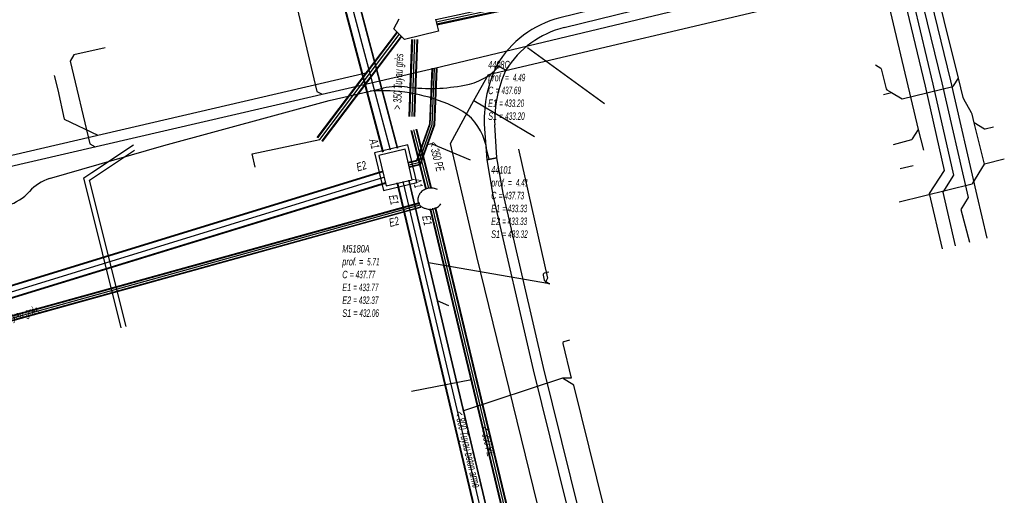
# Model space of a CAD drawing. Header units: metres. Extents: x 2695563 to 2696938, y 1260544 to 1262032.
# Tile 242 of 256: x 2696391 to 2696457, y 1261549 to 1261581. Entities that reach past the tile are written whole.
import ezdxf

# ---------------------------------------------------------------- set-up
doc = ezdxf.new("R2010")
doc.units = ezdxf.units.M
doc.header["$LTSCALE"] = 100
doc.linetypes.add('AUSGEZOGEN', pattern=[0])
doc.linetypes.add('STRICHLINIE2_S3', pattern=[0.25, 0.15, -0.1])
for name, color, linetype in [('CAD_Cadastre des conduites_Ouvrage_Conduite', 200, 'AUSGEZOGEN'), ('Eau portable_Cadastre des conduites_Conduite', 171, 'AUSGEZOGEN'), ('EU_Cadastre des conduites', 24, 'AUSGEZOGEN'), ('EU_Cadastre des conduites – Texte', 7, 'AUSGEZOGEN'), ('EU_Cadastre des conduites_Regard normalisé – Texte', 24, 'AUSGEZOGEN'), ('EU_Cadastre des conduites_Regard – Ligne de détail', 24, 'AUSGEZOGEN'), ('EU_Cadastre des conduites_Regard – Polygone de détail', 24, 'AUSGEZOGEN'), ('EU_Cadastre des conduites_Texte entrée-sortie', 24, 'AUSGEZOGEN'), ('Réseau électrique_Cadastre des conduite_Bord du tracé', 1, 'AUSGEZOGEN'), ('Réseau électrique_Cadastre des conduite_Tronçon de tracé', 1, 'AUSGEZOGEN'), ('Télécommunications_SW_Cadastre des conduites_Bord du tracé', 94, 'AUSGEZOGEN')]:
    doc.layers.add(name, color=color, linetype=linetype)
doc.styles.add('ARIAL', font='arial.ttf')
pattern_1 = [(0, (2708005, 1273150), (6075, 6075), [6075, -6075]), (90, (2708005, 1273150), (-6075, 6075), [6075, -6075])]

# ---------------------------------------------------------------- blocks, each defined once
blk = doc.blocks.new('COMPLEXOBJECT_1495')
at = {"layer": 'EU_Cadastre des conduites_Regard – Ligne de détail', "color": 24, "linetype": 'STRICHLINIE2_S3', "transparency": 33554687}
for centre, radius, start, end in [((6417.233, 11569.023), 0.973, 63.46557, 135.62348), ((6417.112, 11569.189), 0.771, 138.18412, 186.04723), ((6416.957, 11569.254), 0.628, 193.48122, 255.64405), ((6417.169, 11569.434), 0.869, 244.9615, 325.55767)]:
    blk.add_arc(centre, radius, start, end, dxfattribs=at)
blk = doc.blocks.new('COMPLEXOBJECT_1708')
at = {"layer": 'Réseau électrique_Cadastre des conduite_Bord du tracé', "color": 1, "linetype": 'AUSGEZOGEN', "transparency": 33554687}
for p, q in [((6422.249, 11577.909), (6421.64, 11578.243)), ((6421.646, 11572.017), (6421.494, 11574.225))]:
    blk.add_line(p, q, dxfattribs=at)
blk.add_lwpolyline([(6420.788, 11574.273), (6420.956, 11571.895), (6421.646, 11572.017)], dxfattribs=at)
for centre, radius, start, end in [((6429.407, 11574.5), 8.622, 154.26865, 181.50636), ((6429.673, 11574.468), 8.183, 155.13337, 181.70294)]:
    blk.add_arc(centre, radius, start, end, dxfattribs=at)
blk = doc.blocks.new('COMPLEXOBJECT_1710')
at = {"layer": 'Réseau électrique_Cadastre des conduite_Bord du tracé', "color": 1, "linetype": 'AUSGEZOGEN', "transparency": 33554687}
blk.add_line((6421.64, 11578.243), (6422.249, 11577.909), dxfattribs=at)
for points in [[(6445.117, 11589.691), (6444.473, 11594.232), (6443.788, 11594.071), (6444.411, 11589.685)], [(6440.753, 11585.161), (6436.444, 11584.023), (6425.848, 11581.403)], [(6426.151, 11580.757), (6436.618, 11583.345), (6441.003, 11584.503)]]:
    blk.add_lwpolyline(points, dxfattribs=at)
for centre, radius, start, end in [((6442.217, 11589.34), 2.221, 336.83465, 8.95003), ((6442.417, 11589.261), 2.734, 336.75202, 9.04469), ((6438.566, 11590.922), 6.201, 305.49619, 336.66313), ((6438.657, 11590.881), 6.828, 305.43683, 336.71367), ((6439.498, 11589.405), 4.425, 286.47403, 307.077), ((6439.56, 11589.363), 5.07, 286.54003, 307.07214), ((6427.574, 11574.723), 6.9, 104.48763, 149.32185), ((6427.696, 11574.543), 6.403, 103.96366, 148.28641)]:
    blk.add_arc(centre, radius, start, end, dxfattribs=at)
blk = doc.blocks.new('COMPLEXOBJECT_1882')
at = {"layer": 'Réseau électrique_Cadastre des conduite_Tronçon de tracé', "color": 1, "linetype": 'AUSGEZOGEN', "transparency": 33554687}
for p, q in [((6378.11, 11561.606), (6377.449, 11564.543)), ((6375.365, 11559.538), (6377.19, 11560.05))]:
    blk.add_line(p, q, dxfattribs=at)
for points in [[(6391.666, 11570.632), (6399.309, 11572.848), (6410.395, 11575.865), (6413.155, 11576.485)], [(6378.388, 11566.056), (6380.914, 11566.505), (6384.542, 11567.5), (6388.857, 11568.83)]]:
    blk.add_lwpolyline(points, dxfattribs=at)
for centre, radius, start, end in [((6392.549, 11567.765), 3, 107.11064, 138.23577), ((6387.739, 11572.172), 3.525, 288.50064, 316.87416), ((6378.662, 11564.838), 1.248, 102.67176, 193.679), ((6376.828, 11561.314), 1.315, 285.97169, 12.84008)]:
    blk.add_arc(centre, radius, start, end, dxfattribs=at)
blk = doc.blocks.new('COMPLEXOBJECT_1891')
at = {"layer": 'Réseau électrique_Cadastre des conduite_Tronçon de tracé', "color": 1, "linetype": 'AUSGEZOGEN', "transparency": 33554687}
blk.add_line((6421.114, 11571.923), (6420.969, 11572.508), dxfattribs=at)
for centre, radius, start, end in [((6414.005, 11565.404), 11.113, 66.98529, 94.38708), ((6415.908, 11569.567), 6.539, 54.79524, 68.07457), ((6417.265, 11572.065), 3.73, 6.81479, 49.6985)]:
    blk.add_arc(centre, radius, start, end, dxfattribs=at)
blk = doc.blocks.new('COMPLEXOBJECT_1901')
at = {"layer": 'Réseau électrique_Cadastre des conduite_Tronçon de tracé', "color": 1, "linetype": 'AUSGEZOGEN', "transparency": 33554687}
blk.add_line((6413.155, 11576.485), (6414.016, 11576.698), dxfattribs=at)
for centre, radius, start, end in [((6418.854, 11580.749), 3.903, 279.15163, 318.5558), ((6415.046, 11571.576), 5.225, 83.40677, 101.37096), ((6417.159, 11588.654), 11.984, 262.74618, 281.14287)]:
    blk.add_arc(centre, radius, start, end, dxfattribs=at)
blk = doc.blocks.new('COMPLEXOBJECT_2771')
at = {"layer": 'Télécommunications_SW_Cadastre des conduites_Bord du tracé', "color": 94, "linetype": 'AUSGEZOGEN', "transparency": 33554687}
blk.add_line((6363.218, 11575.639), (6419.566, 11589.251), dxfattribs=at)
blk.add_lwpolyline([(6424.684, 11598.089), (6423.444, 11604.054), (6422.719, 11605.525)], dxfattribs=at)
blk.add_arc((6418.022, 11596.046), 6.968, 282.80312, 17.04745, dxfattribs=at)

msp = doc.modelspace()

# ---------------------------------------------------------------- hatches: boundary and pattern name
at = {"layer": 'Réseau électrique_Cadastre des conduite_Bord du tracé', "lineweight": 18, "transparency": 33554687}
h = msp.add_hatch(dxfattribs=at)
h.set_pattern_fill('MUSTER', color=1, scale=6075, style=0, pattern_type=2)
h.set_pattern_definition(pattern_1)
h.paths.add_polyline_path([(2696423.219, 1261577.719), (2696423.305, 1261577.854), (2696423.394, 1261577.987), (2696423.486, 1261578.117), (2696423.582, 1261578.245), (2696423.68, 1261578.371), (2696423.782, 1261578.494), (2696423.887, 1261578.614), (2696423.995, 1261578.732), (2696424.105, 1261578.848), (2696424.219, 1261578.96), (2696424.335, 1261579.069), (2696424.454, 1261579.176), (2696424.576, 1261579.28), (2696424.7, 1261579.38), (2696424.827, 1261579.478), (2696424.956, 1261579.572), (2696425.087, 1261579.663), (2696425.221, 1261579.75), (2696425.357, 1261579.835), (2696425.494, 1261579.916), (2696425.634, 1261579.993), (2696425.776, 1261580.067), (2696425.919, 1261580.137), (2696426.065, 1261580.204), (2696426.211, 1261580.267), (2696426.36, 1261580.326), (2696426.509, 1261580.382), (2696426.661, 1261580.434), (2696426.813, 1261580.482), (2696426.966, 1261580.527), (2696427.121, 1261580.567), (2696437.588, 1261583.155), (2696441.973, 1261584.313), (2696442.029, 1261584.33), (2696442.085, 1261584.348), (2696442.141, 1261584.366), (2696442.196, 1261584.385), (2696442.251, 1261584.404), (2696442.306, 1261584.425), (2696442.361, 1261584.446), (2696442.416, 1261584.467), (2696442.47, 1261584.489), (2696442.524, 1261584.512), (2696442.578, 1261584.535), (2696442.631, 1261584.559), (2696442.684, 1261584.584), (2696442.737, 1261584.609), (2696442.79, 1261584.635), (2696442.842, 1261584.661), (2696442.894, 1261584.688), (2696442.946, 1261584.716), (2696442.997, 1261584.744), (2696443.048, 1261584.773), (2696443.099, 1261584.802), (2696443.149, 1261584.832), (2696443.199, 1261584.863), (2696443.249, 1261584.894), (2696443.298, 1261584.926), (2696443.347, 1261584.958), (2696443.396, 1261584.991), (2696443.444, 1261585.024), (2696443.492, 1261585.058), (2696443.539, 1261585.093), (2696443.586, 1261585.128), (2696443.683, 1261585.199), (2696443.779, 1261585.271), (2696443.874, 1261585.345), (2696443.968, 1261585.42), (2696444.06, 1261585.498), (2696444.151, 1261585.577), (2696444.24, 1261585.657), (2696444.328, 1261585.739), (2696444.414, 1261585.823), (2696444.499, 1261585.908), (2696444.583, 1261585.994), (2696444.665, 1261586.082), (2696444.745, 1261586.172), (2696444.824, 1261586.262), (2696444.901, 1261586.355), (2696444.977, 1261586.448), (2696445.051, 1261586.543), (2696445.123, 1261586.639), (2696445.193, 1261586.737), (2696445.262, 1261586.835), (2696445.329, 1261586.935), (2696445.394, 1261587.036), (2696445.458, 1261587.138), (2696445.52, 1261587.241), (2696445.579, 1261587.346), (2696445.637, 1261587.451), (2696445.693, 1261587.557), (2696445.748, 1261587.665), (2696445.8, 1261587.773), (2696445.85, 1261587.882), (2696445.899, 1261587.992), (2696445.918, 1261588.038), (2696445.937, 1261588.084), (2696445.954, 1261588.131), (2696445.971, 1261588.177), (2696445.987, 1261588.225), (2696446.002, 1261588.272), (2696446.016, 1261588.32), (2696446.029, 1261588.367), (2696446.041, 1261588.416), (2696446.053, 1261588.464), (2696446.063, 1261588.513), (2696446.073, 1261588.561), (2696446.082, 1261588.61), (2696446.09, 1261588.659), (2696446.097, 1261588.709), (2696446.103, 1261588.758), (2696446.108, 1261588.807), (2696446.113, 1261588.857), (2696446.116, 1261588.906), (2696446.119, 1261588.956), (2696446.12, 1261589.006), (2696446.121, 1261589.055), (2696446.121, 1261589.105), (2696446.12, 1261589.155), (2696446.118, 1261589.204), (2696446.115, 1261589.254), (2696446.111, 1261589.304), (2696446.106, 1261589.353), (2696446.101, 1261589.403), (2696446.094, 1261589.452), (2696446.087, 1261589.501), (2696445.443, 1261594.042), (2696444.758, 1261593.881), (2696445.381, 1261589.495), (2696445.387, 1261589.455), (2696445.392, 1261589.415), (2696445.397, 1261589.376), (2696445.4, 1261589.336), (2696445.403, 1261589.296), (2696445.406, 1261589.255), (2696445.407, 1261589.215), (2696445.408, 1261589.175), (2696445.408, 1261589.135), (2696445.407, 1261589.095), (2696445.406, 1261589.055), (2696445.404, 1261589.015), (2696445.401, 1261588.975), (2696445.398, 1261588.935), (2696445.393, 1261588.895), (2696445.388, 1261588.855), (2696445.383, 1261588.815), (2696445.376, 1261588.775), (2696445.369, 1261588.736), (2696445.361, 1261588.697), (2696445.353, 1261588.657), (2696445.344, 1261588.618), (2696445.334, 1261588.579), (2696445.323, 1261588.541), (2696445.312, 1261588.502), (2696445.3, 1261588.464), (2696445.287, 1261588.426), (2696445.273, 1261588.388), (2696445.259, 1261588.35), (2696445.244, 1261588.313), (2696445.229, 1261588.276), (2696445.185, 1261588.176), (2696445.139, 1261588.078), (2696445.092, 1261587.98), (2696445.043, 1261587.883), (2696444.992, 1261587.787), (2696444.939, 1261587.691), (2696444.885, 1261587.597), (2696444.829, 1261587.504), (2696444.772, 1261587.411), (2696444.713, 1261587.32), (2696444.652, 1261587.229), (2696444.59, 1261587.14), (2696444.526, 1261587.052), (2696444.461, 1261586.965), (2696444.394, 1261586.879), (2696444.325, 1261586.795), (2696444.256, 1261586.711), (2696444.184, 1261586.629), (2696444.112, 1261586.548), (2696444.038, 1261586.468), (2696443.962, 1261586.39), (2696443.885, 1261586.313), (2696443.807, 1261586.237), (2696443.727, 1261586.163), (2696443.647, 1261586.09), (2696443.565, 1261586.019), (2696443.481, 1261585.949), (2696443.397, 1261585.88), (2696443.311, 1261585.813), (2696443.224, 1261585.748), (2696443.136, 1261585.684), (2696443.095, 1261585.653), (2696443.053, 1261585.623), (2696443.012, 1261585.593), (2696442.969, 1261585.564), (2696442.927, 1261585.535), (2696442.884, 1261585.507), (2696442.841, 1261585.479), (2696442.797, 1261585.452), (2696442.754, 1261585.425), (2696442.709, 1261585.399), (2696442.665, 1261585.373), (2696442.62, 1261585.348), (2696442.575, 1261585.323), (2696442.53, 1261585.299), (2696442.485, 1261585.275), (2696442.439, 1261585.252), (2696442.393, 1261585.23), (2696442.346, 1261585.208), (2696442.3, 1261585.186), (2696442.253, 1261585.165), (2696442.206, 1261585.145), (2696442.158, 1261585.125), (2696442.111, 1261585.106), (2696442.063, 1261585.087), (2696442.015, 1261585.069), (2696441.967, 1261585.051), (2696441.918, 1261585.034), (2696441.87, 1261585.017), (2696441.821, 1261585.001), (2696441.772, 1261584.986), (2696441.723, 1261584.971), (2696437.414, 1261583.833), (2696426.818, 1261581.213), (2696426.65, 1261581.167), (2696426.483, 1261581.117), (2696426.318, 1261581.063), (2696426.153, 1261581.005), (2696425.991, 1261580.943), (2696425.83, 1261580.876), (2696425.671, 1261580.806), (2696425.513, 1261580.731), (2696425.358, 1261580.653), (2696425.204, 1261580.57), (2696425.053, 1261580.484), (2696424.904, 1261580.394), (2696424.757, 1261580.3), (2696424.613, 1261580.203), (2696424.471, 1261580.102), (2696424.332, 1261579.997), (2696424.195, 1261579.889), (2696424.061, 1261579.778), (2696423.93, 1261579.663), (2696423.802, 1261579.545), (2696423.677, 1261579.423), (2696423.555, 1261579.299), (2696423.437, 1261579.172), (2696423.321, 1261579.041), (2696423.209, 1261578.908), (2696423.1, 1261578.772), (2696422.995, 1261578.633), (2696422.893, 1261578.492), (2696422.795, 1261578.348), (2696422.701, 1261578.202), (2696422.61, 1261578.053)], flags=0)
h = msp.add_hatch(dxfattribs=at)
h.set_pattern_fill('MUSTER', color=1, scale=6075, style=0, pattern_type=2)
h.set_pattern_definition(pattern_1)
h.paths.add_polyline_path([(2696422.616, 1261571.827), (2696422.464, 1261574.035), (2696422.461, 1261574.157), (2696422.46, 1261574.28), (2696422.461, 1261574.402), (2696422.464, 1261574.525), (2696422.469, 1261574.647), (2696422.475, 1261574.769), (2696422.483, 1261574.891), (2696422.493, 1261575.013), (2696422.505, 1261575.135), (2696422.519, 1261575.257), (2696422.535, 1261575.378), (2696422.552, 1261575.499), (2696422.571, 1261575.62), (2696422.592, 1261575.741), (2696422.615, 1261575.861), (2696422.64, 1261575.981), (2696422.666, 1261576.1), (2696422.694, 1261576.22), (2696422.724, 1261576.338), (2696422.756, 1261576.456), (2696422.789, 1261576.574), (2696422.824, 1261576.691), (2696422.861, 1261576.808), (2696422.9, 1261576.924), (2696422.94, 1261577.04), (2696422.983, 1261577.155), (2696423.027, 1261577.269), (2696423.072, 1261577.382), (2696423.119, 1261577.495), (2696423.168, 1261577.608), (2696423.219, 1261577.719), (2696422.61, 1261578.053), (2696422.554, 1261577.933), (2696422.499, 1261577.813), (2696422.446, 1261577.692), (2696422.395, 1261577.57), (2696422.346, 1261577.447), (2696422.299, 1261577.324), (2696422.254, 1261577.199), (2696422.21, 1261577.074), (2696422.169, 1261576.949), (2696422.129, 1261576.823), (2696422.092, 1261576.696), (2696422.056, 1261576.569), (2696422.023, 1261576.441), (2696421.991, 1261576.312), (2696421.961, 1261576.183), (2696421.933, 1261576.054), (2696421.908, 1261575.924), (2696421.884, 1261575.794), (2696421.862, 1261575.664), (2696421.842, 1261575.533), (2696421.825, 1261575.402), (2696421.809, 1261575.271), (2696421.795, 1261575.139), (2696421.783, 1261575.008), (2696421.774, 1261574.876), (2696421.766, 1261574.744), (2696421.76, 1261574.612), (2696421.757, 1261574.48), (2696421.755, 1261574.347), (2696421.756, 1261574.215), (2696421.758, 1261574.083), (2696421.926, 1261571.705)], flags=0)
h = msp.add_hatch(dxfattribs=at)
h.set_pattern_fill('MUSTER', color=1, scale=6075, style=0, pattern_type=2)
h.set_pattern_definition(pattern_1)
h.paths.add_polyline_path([(2696446.909, 1261473.508), (2696435.954, 1261517.475), (2696434.615, 1261522.886), (2696433.765, 1261526.118), (2696432.47, 1261530.533), (2696425.726, 1261557.773), (2696423.032, 1261569.462), (2696422.616, 1261571.827), (2696421.926, 1261571.705), (2696422.346, 1261569.322), (2696425.046, 1261557.611), (2696431.794, 1261530.351), (2696433.089, 1261525.934), (2696433.937, 1261522.712), (2696435.276, 1261517.305), (2696446.229, 1261473.338)], flags=0)

# ---------------------------------------------------------------- linework, layer by layer
at = {"layer": 'CAD_Cadastre des conduites_Ouvrage_Conduite', "color": 200, "linetype": 'AUSGEZOGEN', "transparency": 33554687}
for p, q in [((2696395.462, 1261570.85), (2696398.25, 1261572.707)), ((2696395.651, 1261570.567), (2696398.332, 1261572.354))]:
    msp.add_line(p, q, dxfattribs=at)
for points in [[(2696449.17, 1261585.602), (2696451.303, 1261576.64), (2696452.583, 1261570.979), (2696451.586, 1261569.434), (2696452.456, 1261565.722)], [(2696449.694, 1261585.73), (2696451.829, 1261576.763), (2696453.21, 1261570.659), (2696452.486, 1261569.538), (2696453.333, 1261565.923)], [(2696450.231, 1261585.849), (2696452.435, 1261576.853), (2696454.19, 1261569.168), (2696453.71, 1261568.36), (2696454.272, 1261566.175)], [(2696450.813, 1261585.996), (2696453.019, 1261576.992), (2696454.774, 1261569.307), (2696455.455, 1261566.448)], [(2696397.435, 1261560.434), (2696394.925, 1261570.492), (2696395.462, 1261570.85)], [(2696397.765, 1261560.516), (2696395.313, 1261570.342), (2696395.651, 1261570.567)]]:
    msp.add_lwpolyline(points, dxfattribs=at)
at = {"layer": 'Eau portable_Cadastre des conduites_Conduite', "color": 7, "linetype": 'AUSGEZOGEN', "transparency": 33554687}
msp.add_line((2696421.066, 1261575.675), (2696425.127, 1261573.253), dxfattribs=at)
msp.add_lwpolyline([(2696448.167, 1261453.819), (2696447.103, 1261458.404), (2696437.076, 1261500.434), (2696437.027, 1261500.638), (2696436.782, 1261501.595), (2696432.795, 1261518.102), (2696432.388, 1261519.784), (2696421.268, 1261565.224), (2696419.51, 1261572.799), (2696421.066, 1261575.675), (2696422.038, 1261577.411), (2696443.339, 1261582.452), (2696446.677, 1261588.228), (2696446.486, 1261589.015), (2696445.632, 1261592.537)], dxfattribs=at)
at = {"layer": 'EU_Cadastre des conduites', "linetype": 'AUSGEZOGEN', "transparency": 33554687}
for p, q in [((2696415.943, 1261572.458), (2696409.194, 1261597.938)), ((2696415.962, 1261572.463), (2696409.213, 1261597.943)), ((2696415.982, 1261572.468), (2696409.233, 1261597.948)), ((2696414.976, 1261572.202), (2696408.227, 1261597.682)), ((2696414.996, 1261572.207), (2696408.247, 1261597.687)), ((2696415.015, 1261572.212), (2696408.266, 1261597.692)), ((2696447.445, 1261587.346), (2696418.508, 1261581.078)), ((2696447.509, 1261587.05), (2696418.572, 1261580.782)), ((2696447.514, 1261587.027), (2696418.577, 1261580.759)), ((2696447.519, 1261587.004), (2696418.582, 1261580.736)), ((2696410.575, 1261573.203), (2696415.895, 1261580.233)), ((2696410.591, 1261573.191), (2696415.911, 1261580.221)), ((2696410.606, 1261573.179), (2696415.926, 1261580.209)), ((2696410.894, 1261572.961), (2696416.214, 1261579.991)), ((2696410.909, 1261572.949), (2696416.229, 1261579.979)), ((2696410.925, 1261572.937), (2696416.245, 1261579.967)), ((2696416.724, 1261574.609), (2696416.92, 1261579.77)), ((2696416.747, 1261574.608), (2696416.943, 1261579.769)), ((2696416.77, 1261574.607), (2696416.966, 1261579.768)), ((2696417.074, 1261574.595), (2696417.27, 1261579.756)), ((2696417.097, 1261574.594), (2696417.293, 1261579.755)), ((2696417.12, 1261574.593), (2696417.316, 1261579.754)), ((2696418.245, 1261577.838), (2696418.086, 1261574.083)), ((2696418.265, 1261577.837), (2696418.106, 1261574.079)), ((2696418.285, 1261577.837), (2696418.126, 1261574.075)), ((2696418.545, 1261577.825), (2696418.384, 1261574.025)), ((2696418.565, 1261577.825), (2696418.404, 1261574.021)), ((2696418.585, 1261577.824), (2696418.424, 1261574.017)), ((2696417.85, 1261569.743), (2696416.86, 1261573.662)), ((2696417.872, 1261569.749), (2696416.882, 1261573.668)), ((2696417.895, 1261569.755), (2696416.905, 1261573.674)), ((2696418.189, 1261569.829), (2696417.199, 1261573.748)), ((2696418.086, 1261574.083), (2696417.22, 1261571.649)), ((2696418.212, 1261569.835), (2696417.222, 1261573.754)), ((2696418.106, 1261574.079), (2696417.235, 1261571.632)), ((2696418.234, 1261569.841), (2696417.244, 1261573.76)), ((2696418.126, 1261574.075), (2696417.25, 1261571.615)), ((2696418.384, 1261574.025), (2696417.448, 1261571.395)), ((2696418.404, 1261574.021), (2696417.463, 1261571.378)), ((2696418.424, 1261574.017), (2696417.478, 1261571.361)), ((2696417.22, 1261571.649), (2696416.665, 1261571.515)), ((2696417.235, 1261571.632), (2696416.67, 1261571.496)), ((2696417.25, 1261571.615), (2696416.675, 1261571.477)), ((2696363.421, 1261555.106), (2696414.911, 1261570.936)), ((2696363.427, 1261555.086), (2696414.917, 1261570.916)), ((2696363.434, 1261555.066), (2696414.924, 1261570.896)), ((2696417.448, 1261571.395), (2696416.735, 1261571.223)), ((2696417.463, 1261571.378), (2696416.74, 1261571.204)), ((2696417.478, 1261571.361), (2696416.745, 1261571.185)), ((2696427.979, 1261522.751), (2696416.699, 1261570.33)), ((2696427.999, 1261522.756), (2696416.719, 1261570.335)), ((2696428.019, 1261522.761), (2696416.739, 1261570.34)), ((2696363.656, 1261554.342), (2696415.146, 1261570.172)), ((2696363.663, 1261554.322), (2696415.153, 1261570.152)), ((2696363.669, 1261554.302), (2696415.159, 1261570.132)), ((2696427.201, 1261522.567), (2696415.921, 1261570.146)), ((2696427.221, 1261522.572), (2696415.941, 1261570.151)), ((2696427.241, 1261522.577), (2696415.961, 1261570.156)), ((2696362.157, 1261553.519), (2696417.434, 1261568.842)), ((2696362.162, 1261553.5), (2696417.439, 1261568.823)), ((2696362.167, 1261553.48), (2696417.444, 1261568.803)), ((2696362.237, 1261553.23), (2696417.514, 1261568.553)), ((2696362.242, 1261553.21), (2696417.519, 1261568.533)), ((2696362.247, 1261553.191), (2696417.524, 1261568.514)), ((2696428.988, 1261523.142), (2696418.131, 1261568.409)), ((2696429.011, 1261523.147), (2696418.154, 1261568.414)), ((2696429.033, 1261523.153), (2696418.176, 1261568.42)), ((2696429.329, 1261523.223), (2696418.472, 1261568.49)), ((2696429.351, 1261523.229), (2696418.494, 1261568.496)), ((2696429.374, 1261523.234), (2696418.517, 1261568.501))]:
    msp.add_line(p, q, dxfattribs=at)
at = {"layer": 'EU_Cadastre des conduites', "color": 255, "transparency": 33554687}
for p, q in [((2696415.479, 1261572.335), (2696408.73, 1261597.815)), ((2696447.477, 1261587.198), (2696418.54, 1261580.93)), ((2696410.75, 1261573.07), (2696416.07, 1261580.1)), ((2696416.922, 1261574.601), (2696417.118, 1261579.762)), ((2696418.415, 1261577.831), (2696418.255, 1261574.05)), ((2696418.042, 1261569.792), (2696417.052, 1261573.711)), ((2696418.255, 1261574.05), (2696417.349, 1261571.505)), ((2696417.349, 1261571.505), (2696416.705, 1261571.35)), ((2696363.545, 1261554.704), (2696415.035, 1261570.534)), ((2696427.61, 1261522.664), (2696416.33, 1261570.243)), ((2696362.202, 1261553.355), (2696417.479, 1261568.678)), ((2696429.181, 1261523.188), (2696418.324, 1261568.455))]:
    msp.add_line(p, q, dxfattribs=at)
at = {"layer": 'EU_Cadastre des conduites', "color": 24, "linetype": 'AUSGEZOGEN', "transparency": 33554687}
for p, q in [((2696447.55, 1261584.805), (2696418.418, 1261577.83)), ((2696429.813, 1261575.444), (2696424.655, 1261579.207)), ((2696376.995, 1261568.977), (2696413.943, 1261577.553)), ((2696392.95, 1261577.357), (2696393.184, 1261576.387)), ((2696448.526, 1261576.074), (2696449.061, 1261576.206)), ((2696456.616, 1261571.734), (2696455.278, 1261571.403)), ((2696449.637, 1261571.12), (2696450.51, 1261571.316)), ((2696426.133, 1261563.387), (2696418.033, 1261564.787)), ((2696426.155, 1261563.382), (2696426.133, 1261563.387)), ((2696419.389, 1261561.908), (2696418.638, 1261562.255)), ((2696427.763, 1261556.601), (2696427.005, 1261557.055)), ((2696416.891, 1261556.197), (2696420.911, 1261556.965))]:
    msp.add_line(p, q, dxfattribs=at)
for points in [[(2696455.278, 1261571.403), (2696454.592, 1261574.178), (2696454.451, 1261574.748), (2696454.411, 1261574.85), (2696453.905, 1261575.768), (2696453.865, 1261575.871), (2696453.54, 1261577.183), (2696449.691, 1261592.756), (2696446.954, 1261603.828), (2696446.822, 1261604.007), (2696445.676, 1261604.698), (2696445.544, 1261604.877), (2696444.865, 1261607.625)], [(2696451.224, 1261572.343), (2696450.864, 1261573.733), (2696448.01, 1261585.839), (2696447.801, 1261586.708), (2696447.477, 1261587.198)], [(2696409.109, 1261582.341), (2696410.533, 1261576.275), (2696410.91, 1261576.105)], [(2696396.349, 1261579.215), (2696394.254, 1261578.731), (2696394.017, 1261578.307), (2696395.331, 1261572.768), (2696395.695, 1261572.578)], [(2696384.596, 1261574.182), (2696389.399, 1261571.121), (2696418.418, 1261577.834)], [(2696447.977, 1261578.062), (2696448.33, 1261577.849), (2696448.368, 1261577.797), (2696448.7, 1261576.453), (2696448.739, 1261576.401), (2696449.061, 1261576.206), (2696449.773, 1261575.778)], [(2696449.773, 1261575.778), (2696453.169, 1261576.616), (2696453.221, 1261576.654), (2696453.54, 1261577.183)], [(2696393.184, 1261576.387), (2696393.615, 1261574.434), (2696395.864, 1261573.359)], [(2696455.889, 1261573.887), (2696455.344, 1261573.753), (2696455.28, 1261573.762), (2696454.592, 1261574.178)], [(2696449.197, 1261572.723), (2696450.417, 1261573.059), (2696450.474, 1261573.103), (2696450.864, 1261573.733)], [(2696406.41, 1261571.2), (2696406.22, 1261572.1), (2696410.75, 1261573.07)], [(2696420.839, 1261571.686), (2696418.237, 1261572.777), (2696417.929, 1261572.697)], [(2696424.065, 1261572.423), (2696425.998, 1261563.756), (2696425.847, 1261563.449)], [(2696449.572, 1261568.888), (2696454.46, 1261570.096), (2696454.512, 1261570.134), (2696455.278, 1261571.403)], [(2696426.084, 1261564.167), (2696425.779, 1261564.092), (2696425.726, 1261564.053), (2696425.711, 1261564.028), (2696425.702, 1261563.964), (2696425.785, 1261563.629), (2696425.823, 1261563.577), (2696426.133, 1261563.387)], [(2696427.487, 1261559.603), (2696427.099, 1261559.505), (2696427.04, 1261559.457), (2696427.023, 1261559.378), (2696427.594, 1261557.073)], [(2696427.592, 1261557.073), (2696427.005, 1261557.055), (2696420.375, 1261554.879)], [(2696432.266, 1261540.344), (2696431.912, 1261540.256), (2696431.834, 1261540.271), (2696431.785, 1261540.333), (2696430.077, 1261547.242), (2696429.822, 1261548.275), (2696427.763, 1261556.601)]]:
    msp.add_lwpolyline(points, dxfattribs=at)
at = {"layer": 'EU_Cadastre des conduites_Regard – Ligne de détail', "color": 24, "linetype": 'STRICHLINIE2_S3', "transparency": 33554687}
for p, q in [((2696415.7, 1261580.47), (2696416.066, 1261581.159)), ((2696418.491, 1261581.128), (2696418.69, 1261580.32)), ((2696416.41, 1261579.76), (2696415.7, 1261580.47)), ((2696418.69, 1261580.32), (2696416.41, 1261579.76))]:
    msp.add_line(p, q, dxfattribs=at)
at = {"layer": 'EU_Cadastre des conduites_Regard – Polygone de détail', "color": 24, "linetype": 'STRICHLINIE2_S3', "transparency": 33554687}
for points in [[(2696415.003, 1261569.647), (2696417.241, 1261570.178), (2696416.641, 1261572.708), (2696414.403, 1261572.177), (2696415.003, 1261569.647)], [(2696414.704, 1261571.992), (2696415.188, 1261569.948), (2696416.94, 1261570.364), (2696416.455, 1261572.407), (2696414.704, 1261571.992)]]:
    msp.add_lwpolyline(points, close=True, dxfattribs=at)
at = {"layer": 'Réseau électrique_Cadastre des conduite_Bord du tracé', "color": 1, "linetype": 'AUSGEZOGEN', "transparency": 33554687}
msp.add_lwpolyline([(2696446.909, 1261473.508), (2696435.954, 1261517.475), (2696434.615, 1261522.886), (2696433.765, 1261526.118), (2696432.47, 1261530.533), (2696425.726, 1261557.773), (2696423.032, 1261569.462), (2696422.616, 1261571.827), (2696421.926, 1261571.705), (2696422.346, 1261569.322), (2696425.046, 1261557.611), (2696431.794, 1261530.351), (2696433.089, 1261525.934), (2696433.937, 1261522.712), (2696435.276, 1261517.305), (2696446.229, 1261473.338), (2696446.909, 1261473.508)], close=True, dxfattribs=at)

# ---------------------------------------------------------------- block references
at = {"layer": 'EU_Cadastre des conduites_Regard – Ligne de détail', "color": 24, "linetype": 'STRICHLINIE2_S3', "lineweight": -3, "transparency": 33554687}
msp.add_blockref('COMPLEXOBJECT_1495', (2690000.97, 1249999.81), dxfattribs=at)
at = {"layer": 'Réseau électrique_Cadastre des conduite_Bord du tracé', "color": 1, "linetype": 'AUSGEZOGEN', "lineweight": -3, "transparency": 33554687}
for name in ['COMPLEXOBJECT_1710', 'COMPLEXOBJECT_1708']:
    msp.add_blockref(name, (2690000.97, 1249999.81), dxfattribs=at)
at = {"layer": 'Réseau électrique_Cadastre des conduite_Tronçon de tracé', "color": 1, "linetype": 'AUSGEZOGEN', "lineweight": -3, "transparency": 33554687}
for name in ['COMPLEXOBJECT_1901', 'COMPLEXOBJECT_1882', 'COMPLEXOBJECT_1891']:
    msp.add_blockref(name, (2690000.97, 1249999.81), dxfattribs=at)
at = {"layer": 'Télécommunications_SW_Cadastre des conduites_Bord du tracé', "color": 94, "linetype": 'AUSGEZOGEN', "lineweight": -3, "transparency": 33554687}
msp.add_blockref('COMPLEXOBJECT_2771', (2690000.97, 1249999.81), dxfattribs=at)

# ---------------------------------------------------------------- texts
at = {"layer": 'EU_Cadastre des conduites – Texte', "color": 24, "transparency": 33554687, "char_height": 0.55705, "width": 6, "attachment_point": 5, "style": 'ARIAL'}
for s, insert, rotation in [('\\A1;{\\fArial|b0|i1|c0|p34;\\W0.7;> \\W0.49;350 Tuyau grès}', (2696416.073, 1261576.934), 87.8283), ('\\A1;{\\fArial|i1|b0;\\H0.557054;\\W0.700000;\\C24;< \\W0.490000;350 PE}\\P', (2696418.581, 1261571.928), 284.2578), ('\\A1;{\\fArial|b0|i1|c0|p34;\\W0.7;> \\W0.49;300 Tuyau grès}', (2696390.087, 1261561.079), 15.7887), ('\\A1;{\\fArial|b0|i1|c0|p34;\\W0.7;< \\W0.49;800 Tuyau béton armé}', (2696420.586, 1261552.27), 283.4865), ('\\A1;{\\fArial|i1|b0;\\H0.557054;\\W0.700000;\\C24;< \\W0.490000;350 PE}\\P', (2696422.008, 1261552.831), 283.599)]:
    msp.add_mtext(s, dxfattribs=dict(at, insert=insert, rotation=rotation))
at = {"layer": 'EU_Cadastre des conduites_Regard normalisé – Texte', "color": 24, "transparency": 33554687, "char_height": 0.50641, "attachment_point": 1, "line_spacing_factor": 1.024096, "style": 'ARIAL'}
for s, insert, width in [('\\A1;{\\fArial|b0|i1|c0|p34;\\W0.6945;4408C}\\P{\\fArial|b0|i1|c0|p34;\\H0.99721x;\\W0.6945;prof. = \\W0.48615; 4.49}\\P{\\fArial|b0|i1|c0|p34;\\H0.99721x;\\W0.6945;C =\\W0.48615; 437.69}\\P{\\fArial|b0|i1|c0|p34;\\H0.99721x;\\W0.6945;E1 \\W0.48615;= 433.20}\\P{\\fArial|b0|i1|c0|p34;\\H0.99721x;\\W0.6945;S1 =\\W0.48615; 433.20}', (2696422.024, 1261578.332), 2.83806), ('\\A1;{\\fArial|b0|i1|c0|p34;\\W0.69464;44101}\\P{\\fArial|b0|i1|c0|p34;\\H0.99721x;\\W0.69464;prof. = \\W0.48625; 4.41}\\P{\\fArial|b0|i1|c0|p34;\\H0.99721x;\\W0.69464;C =\\W0.48625; 437.73}\\P{\\fArial|b0|i1|c0|p34;\\H0.99721x;\\W0.69464;E1 \\W0.48625;= 433.33}\\P{\\fArial|b0|i1|c0|p34;\\H0.99721x;\\W0.69464;E2 \\W0.48625;= 433.33}\\P{\\fArial|b0|i1|c0|p34;\\H0.99721x;\\W0.69464;S1 =\\W0.48625; 433.32}', (2696422.226, 1261571.281), 2.83188), ('\\A1;{\\fArial|b0|i1|c0|p34;\\W0.69709;M5180A}\\P{\\fArial|b0|i1|c0|p34;\\H0.99721x;\\W0.69709;prof. = \\W0.48796; 5.71}\\P{\\fArial|b0|i1|c0|p34;\\H0.99721x;\\W0.69709;C =\\W0.48796; 437.77}\\P{\\fArial|b0|i1|c0|p34;\\H0.99721x;\\W0.69709;E1 \\W0.48796;= 433.77}\\P{\\fArial|b0|i1|c0|p34;\\H0.99721x;\\W0.69709;E2 \\W0.48796;= 432.37}\\P{\\fArial|b0|i1|c0|p34;\\H0.99721x;\\W0.69709;S1 =\\W0.48796; 432.06}', (2696412.248, 1261565.99), 2.84577)]:
    msp.add_mtext(s, dxfattribs=dict(at, insert=insert, width=width))
at = {"layer": 'EU_Cadastre des conduites_Texte entrée-sortie', "color": 24, "transparency": 33554687, "char_height": 0.55705, "attachment_point": 7, "style": 'ARIAL'}
for s, insert, width, rotation in [('\\A1;{\\fArial|i1|b0;\\H0.557054;\\W0.700000;\\C24;A1}\\P', (2696414.053, 1261573.02), 0.85544, 284.8356), ('\\A1;{\\fArial|i1|b0;\\H0.557054;\\W0.700000;\\C24;E2}\\P', (2696413.293, 1261570.912), 0.86376, 17.0892), ('\\A1;{\\fArial|i1|b0;\\H0.557054;\\W0.700000;\\C24;A1}\\P', (2696416.962, 1261570.39), 0.85544, 284.1768), ('\\A1;{\\fArial|i1|b0;\\H0.557054;\\W0.700000;\\C24;E1}\\P', (2696415.363, 1261569.28), 0.85544, 283.338), ('\\A1;{\\fArial|i1|b0;\\H0.557054;\\W0.700000;\\C24;E2}\\P', (2696415.47, 1261567.191), 0.86376, 15.4935), ('\\A1;{\\fArial|i1|b0;\\H0.557054;\\W0.700000;\\C24;E1}\\P', (2696417.592, 1261567.894), 0.85544, 283.4874)]:
    msp.add_mtext(s, dxfattribs=dict(at, insert=insert, width=width, rotation=rotation))

doc.saveas('drawing.dxf')
